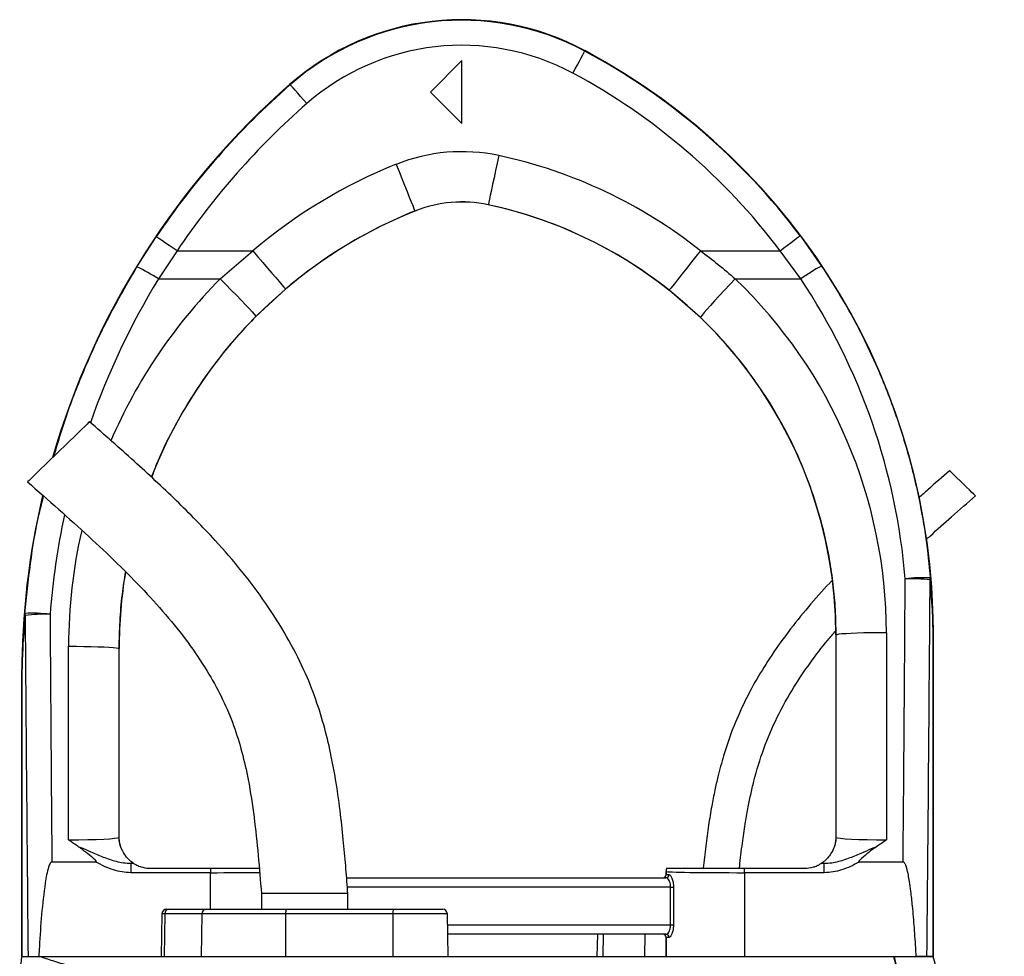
# Model space of a CAD drawing. Header units: millimetres. Extents: x 3838 to 8403, y 897 to 11532.
# Tile 5 of 5: x 5418 to 6984, y 10042 to 11532. Entities that reach past the tile are written whole.
import ezdxf

# ---------------------------------------------------------------- set-up
doc = ezdxf.new("R2010")
doc.units = ezdxf.units.MM
doc.header["$LTSCALE"] = 5

msp = doc.modelspace()

# ---------------------------------------------------------------- linework, layer by layer
at = {"color": 7, "linetype": 'Continuous', "lineweight": 25}
for p, q in [((6316.6, 11481.7), (6317, 11482.4)), ((6120.9, 11466.6), (6070.9, 11416.6)), ((6120.9, 11366.6), (6120.9, 11466.6)), ((5848.1, 11428.3), (5847.6, 11428.9)), ((6070.9, 11416.6), (6120.9, 11366.6)), ((6162.9, 11237.3), (6162.9, 11237.2)), ((6046.4, 11227.3), (6046.4, 11227.2)), ((5604.1, 11138.3), (5634.8, 11186.3)), ((6659.2, 11188.1), (6693.4, 11139.7)), ((5668, 11164), (5638.2, 11119.3)), ((5668, 11164), (5788.7, 11164)), ((5736.5, 11119.3), (5788.7, 11164)), ((6500.6, 11164), (6627.2, 11164)), ((6660.2, 11119.3), (6627.2, 11164)), ((5638.2, 11119.3), (5736.5, 11119.3)), ((6555.9, 11119.3), (6660.2, 11119.3)), ((5840.4, 11103), (5793.3, 11059.4)), ((6500.6, 11058), (6450.9, 11101.3)), ((6716.4, 10552.8), (6715.9, 10552.8)), ((6715.9, 10552.8), (6715.9, 10231.6)), ((6716.7, 10230.9), (6716.4, 10552.8)), ((6796.4, 10556.4), (6796.7, 10227)), ((6870.6, 10557), (6870.9, 10557)), ((6870.6, 10041.6), (6870.6, 10557)), ((6870.6, 10557), (6870.6, 10041.6)), ((6870.9, 10041.6), (6870.9, 10557)), ((5495.2, 10227), (5495.4, 10534.9)), ((5575.4, 10531.3), (5575.1, 10230.9)), ((5575.4, 10531.3), (5575.9, 10531.3)), ((5575.9, 10231.6), (5575.9, 10531.3)), ((5421.2, 10488.4), (5420.9, 10488.4)), ((5420.9, 10488.4), (5420.9, 10041.6)), ((5421.2, 10488.4), (5421.2, 10041.6)), ((5421.2, 10041.6), (5421.2, 10488.4)), ((5575.1, 10230.9), (5575.9, 10231.6)), ((6715.9, 10231.6), (6716.7, 10230.9)), ((5539, 10191.6), (5468.9, 10191.6)), ((5594.2, 10189.7), (5594.2, 10174.7)), ((5594.2, 10189.7), (5598.7, 10189.7)), ((5625.9, 10181.6), (5720.9, 10181.6)), ((5720.9, 10181.6), (5720.9, 10174.7)), ((6570.9, 10174.7), (6570.9, 10181.6)), ((6570.9, 10181.6), (6665.9, 10181.6)), ((6693.2, 10189.7), (6697.6, 10189.7)), ((6697.6, 10174.7), (6697.6, 10189.7)), ((6823, 10191.6), (6752.9, 10191.6)), ((5720.9, 10174.7), (5594.2, 10174.7)), ((5937.7, 10166.6), (6445.7, 10166.6)), ((6446, 10176.6), (6445.9, 10176.6)), ((6445.9, 10176.6), (6445.9, 10171.6)), ((6445.9, 10171.6), (6446, 10171.6)), ((6446, 10171.6), (6446, 10176.6)), ((6446, 10171.6), (6450.6, 10171.6)), ((6697.6, 10174.7), (6570.9, 10174.7)), ((6570.9, 10174.7), (6570.9, 10041.6)), ((6453.1, 10151.6), (6457.7, 10151.6)), ((6453.1, 10091.6), (6453.1, 10151.6)), ((6457.7, 10151.6), (6457.7, 10091.6)), ((5802.2, 10141.6), (5802.2, 10116.6)), ((5870.9, 10141.6), (5802.2, 10141.6)), ((5939.7, 10141.6), (5870.9, 10141.6)), ((5939.7, 10116.6), (5939.7, 10141.6)), ((5643.9, 10109.3), (5642.7, 10041.6)), ((5648.3, 10109.3), (5647.2, 10041.6)), ((5707.6, 10109.3), (5648.3, 10109.3)), ((5651.4, 10116.6), (5655.4, 10116.6)), ((5655.4, 10116.6), (5714.6, 10116.6)), ((5707.6, 10109.3), (5706.5, 10041.6)), ((5840.7, 10109.3), (5707.6, 10109.3)), ((5714.6, 10116.6), (5842, 10116.6)), ((5840.7, 10109.3), (5840.5, 10041.6)), ((6011.3, 10109.3), (5840.7, 10109.3)), ((5842, 10116.6), (6012.6, 10116.6)), ((6011.3, 10109.3), (6011.1, 10041.6)), ((6012.6, 10116.6), (6090.5, 10116.6)), ((6099.1, 10041.6), (6098, 10109.3)), ((6453.1, 10091.6), (6457.7, 10091.6)), ((6445.7, 10076.6), (6098.5, 10076.6)), ((6336.6, 10076.6), (6336, 10041.6)), ((6446, 10071.6), (6445.9, 10071.6)), ((6445.9, 10071.6), (6445.9, 10041.6)), ((6446, 10041.6), (6446, 10071.6)), ((6450.6, 10071.6), (6446, 10071.6)), ((5430.8, 10041.6), (5430.9, 10041.6)), ((5448, 10041.6), (5448.6, 10041.6)), ((5483.5, 10041.6), (5483.5, 10041.6)), ((6091.3, 10041.6), (6262, 10041.6)), ((6809.5, 10041.6), (6826.1, 10041.6)), ((6870.6, 10041.6), (6860.9, 10041.6)), ((6870.6, 10041.6), (6870.6, 10041.6))]:
    msp.add_line(p, q, dxfattribs=at)
at = {"color": 8, "linetype": 'Continuous', "lineweight": 25}
for p, q in [((5720.9, 10116.6), (5720.9, 10174.7)), ((6453.1, 10151.6), (5938.9, 10151.6)), ((5648.3, 10109.3), (5643.9, 10109.3)), ((6098, 10109.3), (6011.3, 10109.3)), ((6098.3, 10091.6), (6453.1, 10091.6)), ((6345.6, 10076.6), (6345.1, 10041.6)), ((6412.2, 10076.6), (6411.7, 10041.6))]:
    msp.add_line(p, q, dxfattribs=at)
at = {"color": 7, "linetype": 'Continuous', "lineweight": 25, "flags": 128}
for points in [[(6297.7, 11446.5), (6301.4, 11453.3), (6304.9, 11459.8), (6308.1, 11465.9), (6311, 11471.2), (6313.3, 11475.6), (6315.1, 11478.9), (6316.2, 11481), (6316.6, 11481.7)], [(5874.4, 11398.2), (5869.3, 11404), (5864.4, 11409.6), (5859.9, 11414.8), (5855.9, 11419.3), (5852.7, 11423.1), (5850.2, 11425.9), (5848.6, 11427.7), (5848.1, 11428.3)], [(6179.7, 11315.5), (6177.1, 11303.4), (6174.6, 11291.5), (6172.2, 11280.3), (6170, 11269.9), (6168, 11260.6), (6166.2, 11252.7), (6164.9, 11246.2), (6163.8, 11241.4), (6163.2, 11238.4), (6162.9, 11237.3)], [(6016.5, 11301.5), (6021.2, 11290), (6025.7, 11278.8), (6029.9, 11268.2), (6033.9, 11258.3), (6037.4, 11249.5), (6040.5, 11241.9), (6042.9, 11235.8), (6044.8, 11231.2), (6045.9, 11228.4), (6046.4, 11227.3)], [(5668, 11164), (5661.6, 11168.3), (5655.5, 11172.5), (5649.8, 11176.3), (5644.8, 11179.7), (5640.6, 11182.4), (5637.5, 11184.5), (5635.6, 11185.9), (5634.8, 11186.3)], [(6627.2, 11164), (6633.4, 11168.6), (6639.3, 11173.1), (6644.8, 11177.2), (6649.6, 11180.9), (6653.6, 11183.9), (6656.6, 11186.1), (6658.5, 11187.5), (6659.2, 11188.1)], [(5788.7, 11164), (5796.7, 11154.6), (5804.5, 11145.4), (5811.9, 11136.6), (5818.8, 11128.5), (5825, 11121.3), (5830.2, 11115), (5834.5, 11110), (5837.7, 11106.3), (5839.7, 11103.9), (5840.4, 11103)], [(6500.6, 11164), (6492.9, 11154.3), (6485.4, 11144.8), (6478.3, 11135.8), (6471.7, 11127.5), (6465.8, 11120.1), (6460.7, 11113.7), (6456.6, 11108.5), (6453.5, 11104.7), (6451.6, 11102.3), (6450.9, 11101.3)], [(5736.5, 11119.3), (5745.5, 11110.4), (5754.2, 11101.6), (5762.5, 11093.2), (5770.1, 11085.3), (5776.9, 11078.2), (5782.7, 11072), (5787.4, 11066.9), (5790.7, 11063.1), (5792.7, 11060.6), (5793.3, 11059.4)], [(6555.9, 11119.3), (6547.2, 11110.2), (6538.7, 11101.1), (6530.6, 11092.5), (6523.1, 11084.4), (6516.5, 11077.2), (6510.8, 11070.8), (6506.3, 11065.7), (6503.1, 11061.7), (6501.1, 11059.2), (6500.6, 11058)], [(5528.7, 10892.1), (5528.6, 10891.9), (5527.3, 10890.7), (5524.8, 10888.2), (5521.1, 10884.7), (5516.3, 10880), (5510.6, 10874.5), (5504.1, 10868.1), (5496.9, 10861.2), (5489.3, 10853.8), (5481.4, 10846.1), (5473.4, 10838.4), (5465.6, 10830.9), (5458.2, 10823.7), (5451.3, 10817), (5445.2, 10811.1), (5439.9, 10806), (5435.7, 10801.8), (5432.6, 10798.8), (5430.7, 10797), (5430, 10796.4)], [(6938.1, 10774.2), (6937.5, 10774.8), (6935.6, 10776.7), (6932.5, 10779.6), (6928.5, 10783.5), (6923.8, 10788), (6918.8, 10793), (6913.6, 10798), (6908.7, 10802.7), (6904.3, 10807), (6900.8, 10810.4), (6898.3, 10812.8), (6897, 10814.1), (6896.8, 10814.2)], [(6796.4, 10556.4), (6784.1, 10556.3), (6772, 10556.2), (6760.5, 10556), (6749.9, 10555.7), (6740.4, 10555.3), (6732.2, 10554.9), (6725.6, 10554.4), (6720.7, 10553.9), (6717.6, 10553.3), (6716.4, 10552.8)], [(5495.4, 10534.9), (5507.8, 10534.8), (5519.8, 10534.7), (5531.3, 10534.4), (5542, 10534.1), (5551.5, 10533.8), (5559.6, 10533.4), (5566.2, 10532.9), (5571.1, 10532.4), (5574.2, 10531.8), (5575.4, 10531.3)]]:
    msp.add_lwpolyline(points, dxfattribs=at)
at = {"color": 7, "linetype": 'Continuous', "lineweight": 25}
for centre, radius, start, end in [((6120.9, 11116.6), 415, 61.8071, 131.1995), ((6120.9, 11116.6), 414.2, 61.8071, 131.1995), ((6120.9, 11116.6), 374.3, 61.8071, 131.1995), ((5820.9, 10557), 1049.2, 36.9744, 61.8071), ((5820.9, 10557), 1050, 0, 61.8071), ((5820.9, 10557), 1009.3, 36.9744, 61.8071), ((6670.9, 10488.4), 1250, 131.1995, 163.8966), ((6670.9, 10488.4), 1249.2, 131.1995, 146.0329), ((6670.9, 10488.4), 1209.3, 131.1995, 146.0329), ((6120.9, 11041.6), 280.1, 77.8776, 111.8839), ((6015.9, 10552.8), 780.1, 51.5862, 77.8776), ((6325.9, 10531.3), 830.1, 111.8839, 130.3355), ((6120.9, 11041.6), 200.1, 77.8776, 111.8839), ((6120.9, 11041.6), 200, 77.8776, 111.8839), ((6015.9, 10552.8), 700.1, 51.5862, 77.8776), ((6015.9, 10552.8), 700, 0, 77.8776), ((6325.9, 10531.3), 750, 111.8839, 158.7279), ((6325.9, 10531.3), 750.1, 111.8839, 130.3355), ((5492.3, 10897.4), 265.6, 56.6663, 65.1073), ((6818.8, 10898.3), 272, 117.4418, 125.6705), ((6670.9, 10488.4), 1250, 166.7597, 180), ((6325.9, 10531.3), 750, 170.6701, 180), ((6855.2, 10409.9), 234.1, 87.2992, 97.0737), ((6832.5, 10339.7), 302.6, 83.6601, 91.1708), ((6853.6, 10643.1), 12.6, 347.9978, 3.1346), ((5437.9, 10353.2), 234.2, 83.1415, 92.9112), ((5437.2, 10586.6), 11.2, 177.2535, 193.6061), ((5459.9, 10280.2), 305.6, 88.8716, 96.3034), ((5615.1, 10230.9), 40, 180.0186, 209.1255), ((6676.7, 10230.9), 40, 330.8745, 359.9814), ((5625.9, 10231.6), 50, 236.7363, 236.9813), ((6461, 10176.6), 15, 160.3624, 179.9832), ((6665.9, 10231.6), 50, 303.0187, 303.2637), ((6441, 10171.6), 5, 270.0043, 0.0038), ((6445.6, 10171.6), 4.91, 271.0981, 1.0562), ((5651.4, 10109.1), 7.5, 90, 179), ((5655.6, 10109.4), 7.28, 91.797, 180.7667), ((5714.9, 10109.4), 7.28, 91.7974, 180.7666), ((5852.3, 10111), 11.7, 151.2687, 188.6896), ((6022.8, 10111), 11.7, 151.2684, 188.6899), ((6090.5, 10109.1), 7.5, 1, 90), ((6441, 10071.6), 5, 359.9962, 89.9957), ((6445.6, 10071.7), 4.91, 358.9438, 88.9019)]:
    msp.add_arc(centre, radius, start, end, dxfattribs=at)
at = {"color": 8, "linetype": 'Continuous', "lineweight": 25}
for centre, major_axis, ratio, start_param, end_param in [((6670.9, 10491.1), (0, 1208.7), 1, 1.024276, 1.233998), ((6325.9, 10534.2), (0, 830.5), 1, 0.789084, 1.165564), ((6670.9, 10491.1), (0, 1208.7), 1, 1.36019, 1.492437), ((6325.9, 10534.2), (0, 830.5), 1, 1.346222, 1.570015), ((5720.9, 10176.6), (125, 0), 0.01536, 4.712389, 5.395497)]:
    msp.add_ellipse(centre, major_axis=major_axis, ratio=ratio, start_param=start_param, end_param=end_param, dxfattribs=at)
at = {"color": 7, "linetype": 'Continuous', "lineweight": 25}
for centre, major_axis, ratio, start_param, end_param in [((6015.9, 10555.8), (0, 780.5), 1, 4.71317, 5.519111), ((5820.9, 10559.6), (0, 1008.8), 1, 4.794455, 5.3006), ((6370.9, 12092.5), (0, 10282.4), 0.044737, 4.52645, 4.570871), ((6370.9, 12090.8), (0, 10282.4), 0.048627, 4.511762, 4.570871), ((5920.9, 12090.8), (0, 10282.4), 0.048627, 1.71787, 1.771423), ((5920.9, 12092.5), (0, 10282.4), 0.044737, 1.71787, 1.756735), ((5495.2, 10230.9), (80, 0), 0.048575, 4.712297, 6.265657), ((5615.9, 10231.7), (28.3, 28.3), 0.999695, 2.356347, 2.357638), ((6675.9, 10231.7), (28.3, -28.3), 0.999695, 0.783955, 0.785246), ((6796.7, 10230.9), (80, 0), 0.048575, 3.15912, 4.712481), ((5495.2, 10190.9), (120, 0), 0.017486, 5.683962, 5.749965), ((6460.9, 10176.6), (-10.6, 10.6), 0.999695, 0.445606, 0.785246), ((6796.7, 10190.9), (120, 0), 0.017486, 3.674813, 3.740816), ((6440.9, 10171.6), (-5, 0), 0.999848, 1.570796, 3.141593), ((6570.9, 10176.6), (125, 0), 0.01536, 3.159046, 4.712389), ((6440.9, 10071.6), (5, 0), 0.999848, 0, 1.570796)]:
    msp.add_ellipse(centre, major_axis=major_axis, ratio=ratio, start_param=start_param, end_param=end_param, dxfattribs=at)
for points, knots in [([(6500.6, 11164), (6510.1, 11156.9), (6529, 11142.6), (6547, 11127.1), (6555.9, 11119.3)], [0, 0, 0, 0, 0.499415, 1, 1, 1, 1]), ([(6693.4, 11139.7), (6707.7, 11117.2), (6736.4, 11072.1), (6772.7, 11000.5), (6804.1, 10925.9), (6829.8, 10848.4), (6847.8, 10774.8), (6859.9, 10706.5), (6864.1, 10664.7), (6866.2, 10643.8)], [0, 0, 0, 0, 0.150727, 0.301897, 0.453067, 0.607923, 0.762779, 0.881176, 1, 1, 1, 1]), ([(6716.4, 10552.8), (6716.2, 10566.1), (6715.8, 10592.8), (6712.1, 10632.9), (6706.4, 10672.9), (6697, 10718.5), (6682.9, 10768.9), (6662.4, 10824.2), (6637, 10878), (6610, 10924.5), (6583.2, 10963.9), (6557.8, 10996.8), (6530.4, 11028.4), (6510.5, 11048.2), (6500.6, 11058)], [0, 0, 0, 0, 0.070939, 0.141878, 0.213763, 0.285649, 0.388902, 0.492155, 0.598409, 0.704662, 0.777973, 0.851283, 0.925641, 1, 1, 1, 1]), ([(5939.7, 10141.6), (5938.7, 10154.5), (5936.6, 10181.3), (5933, 10223.3), (5928.1, 10269.1), (5921.7, 10315.1), (5913.5, 10360.6), (5903.1, 10405.1), (5889, 10451.2), (5869.3, 10500.3), (5842.7, 10551.5), (5809.5, 10603.8), (5771.3, 10654.8), (5723.8, 10709.6), (5666.4, 10767.9), (5599.1, 10830.2), (5552.5, 10871.2), (5528.7, 10892.1)], [0, 0, 0, 0, 0.043406, 0.090631, 0.142151, 0.198664, 0.246893, 0.29824, 0.3524, 0.409137, 0.476507, 0.546402, 0.617932, 0.690926, 0.790712, 0.893453, 1, 1, 1, 1]), ([(6896.8, 10814.2), (6885.3, 10804.1), (6869, 10789.8), (6852.8, 10775.3), (6848, 10771.1)], [0, 0, 0, 0, 0.704693, 1, 1, 1, 1]), ([(5430, 10796.4), (5446.5, 10781.9), (5479.2, 10753.2), (5527.1, 10710.2), (5572.7, 10667.3), (5615.4, 10624.2), (5654.4, 10580.7), (5689.2, 10536.5), (5718, 10493.2), (5741, 10450.8), (5758.5, 10409.2), (5771.7, 10366.4), (5782.6, 10317.6), (5790.9, 10262.8), (5797.2, 10202.3), (5800.5, 10161.8), (5802.2, 10141.6)], [0, 0, 0, 0, 0.0840223, 0.1661998, 0.2461111, 0.3234269, 0.3979046, 0.469469, 0.5382881, 0.5966539, 0.653835, 0.710577, 0.7675749, 0.8446519, 0.9225731, 1, 1, 1, 1]), ([(6859.8, 10704.7), (6862, 10706.7), (6875.3, 10718.9), (6901.4, 10742), (6925.4, 10763.1), (6938.1, 10774.2)], [0, 0, 0, 0, 0.084458, 0.517235, 1, 1, 1, 1]), ([(6709.8, 10639.2), (6708.6, 10637.9), (6695.6, 10624.4), (6671.9, 10597.5), (6639.6, 10557.6), (6611.3, 10517.5), (6586.9, 10477.8), (6566.7, 10439), (6550, 10399.9), (6539.4, 10368.1), (6532.6, 10344), (6527.9, 10325.8), (6523.1, 10304.6), (6518.1, 10279), (6513.2, 10249.2), (6508.7, 10216.3), (6506.2, 10193.3), (6505, 10181.6)], [0, 0, 0, 0, 0.010075, 0.109631, 0.209803, 0.310362, 0.396342, 0.482253, 0.56603, 0.644661, 0.678211, 0.712476, 0.754729, 0.805653, 0.865005, 0.931171, 1, 1, 1, 1]), ([(6870.6, 10557), (6870.6, 10558.6), (6870.6, 10564), (6870.3, 10576.3), (6869.3, 10602.2), (6867.3, 10624.7), (6865.9, 10640.5)], [0, 0, 0, 0, 0.047896, 0.162319, 0.413974, 1, 1, 1, 1]), ([(6866.2, 10643.8), (6867.5, 10627.4), (6869.4, 10604), (6870.4, 10576.9), (6870.6, 10564.2), (6870.6, 10558.6), (6870.6, 10557)], [0, 0, 0, 0, 0.582939, 0.834475, 0.950598, 1, 1, 1, 1]), ([(5421.2, 10488.4), (5421.2, 10492.2), (5421.3, 10503.6), (5421.8, 10520.3), (5423, 10549.4), (5424.8, 10571.6), (5426, 10587.1)], [0, 0, 0, 0, 0.104568, 0.308639, 0.514255, 1, 1, 1, 1]), ([(5426.3, 10583.9), (5425, 10568.8), (5423.2, 10547.4), (5421.9, 10519.7), (5421.4, 10503.8), (5421.2, 10492.8), (5421.2, 10489), (5421.2, 10488.4)], [0, 0, 0, 0, 0.487772, 0.693002, 0.897414, 0.983728, 1, 1, 1, 1]), ([(6562.7, 10181.6), (6562.8, 10182.7), (6564, 10196.1), (6567, 10219.6), (6571.3, 10250.2), (6575.8, 10275.7), (6580.4, 10298.4), (6587.9, 10330.5), (6600.4, 10372.4), (6621.9, 10422.5), (6647.3, 10467.8), (6674.7, 10508.4), (6697.2, 10538.1), (6711.5, 10554.6), (6715.7, 10559.5)], [0, 0, 0, 0, 0.007676, 0.097132, 0.171297, 0.230494, 0.284154, 0.33851, 0.468129, 0.599456, 0.73129, 0.84231, 0.953297, 1, 1, 1, 1]), ([(5580.2, 10211.4), (5579.5, 10212.9), (5578.2, 10216), (5576.8, 10221.4), (5576.2, 10226.3), (5576, 10228.3), (5575.9, 10230.2), (5575.9, 10231.2), (5575.9, 10231.6)], [0, 0, 0, 0, 0.4019, 0.800517, 0.871225, 0.942344, 0.974172, 1, 1, 1, 1]), ([(6715.9, 10231.6), (6715.9, 10231.1), (6715.9, 10229.9), (6715.8, 10227.4), (6715.4, 10223.9), (6714.7, 10220.2), (6713.4, 10215.7), (6712.3, 10213.1), (6711.6, 10211.4)], [0, 0, 0, 0, 0.02998, 0.071344, 0.178095, 0.380917, 0.584654, 1, 1, 1, 1]), ([(5511.4, 10215.9), (5506, 10219.5), (5500.5, 10223.2), (5495.2, 10227), (5495.2, 10227)], [0, 0, 0, 0, 0.993568, 1, 1, 1, 1]), ([(5511.4, 10215.9), (5512.6, 10215.4), (5519.2, 10213), (5532.2, 10207.3), (5550.5, 10199.3), (5567.8, 10193.4), (5582.5, 10190.2), (5590.3, 10189.9), (5594.2, 10189.7)], [0, 0, 0, 0, 0.044498, 0.237939, 0.484774, 0.731119, 0.865653, 1, 1, 1, 1]), ([(5539, 10191.6), (5539.1, 10191.7), (5539.3, 10191.7), (5539.6, 10191.8), (5539.7, 10191.9), (5539.7, 10192), (5539.7, 10192.2), (5539.6, 10192.5), (5538.7, 10193.8), (5534.1, 10198.1), (5524.8, 10205.8), (5516.2, 10212.3), (5511.4, 10215.9)], [0, 0, 0, 0, 0.012381, 0.016903, 0.020091, 0.023297, 0.027092, 0.03358, 0.054177, 0.149751, 0.529054, 1, 1, 1, 1]), ([(6697.6, 10189.7), (6701.5, 10189.9), (6709.4, 10190.2), (6724.1, 10193.4), (6741.3, 10199.3), (6759.7, 10207.3), (6772.7, 10213), (6779.3, 10215.4), (6780.5, 10215.9)], [0, 0, 0, 0, 0.134346, 0.268881, 0.515225, 0.762062, 0.955502, 1, 1, 1, 1]), ([(6780.5, 10215.9), (6776.4, 10213), (6768.2, 10207.1), (6759.4, 10199.4), (6754, 10194.7), (6752.5, 10193), (6752.2, 10192.4), (6752.1, 10192.2), (6752.1, 10192), (6752.2, 10191.9), (6752.3, 10191.8), (6752.5, 10191.7), (6752.7, 10191.6), (6752.8, 10191.6), (6752.9, 10191.6)], [0, 0, 0, 0, 0.394125, 0.7888265, 0.922229, 0.9580535, 0.9661916, 0.9729385, 0.9763999, 0.9798985, 0.9829342, 0.9875634, 0.9967046, 1, 1, 1, 1]), ([(6796.7, 10227), (6796.7, 10227), (6791.3, 10223.2), (6785.9, 10219.5), (6780.5, 10215.9)], [0, 0, 0, 0, 0.006432, 1, 1, 1, 1]), ([(5598.5, 10189.8), (5597.9, 10190.2), (5596.9, 10190.8), (5592.1, 10194.7), (5586.9, 10199.9), (5582, 10207.4), (5580.6, 10210.5), (5580.2, 10211.4)], [0, 0, 0, 0, 0.300697, 0.473629, 0.646767, 0.903513, 1, 1, 1, 1]), ([(6711.6, 10211.4), (6711.2, 10210.5), (6710, 10207.8), (6705.8, 10201.2), (6700.8, 10195.6), (6696.9, 10192.3), (6694.1, 10190.3), (6693.6, 10190), (6693.3, 10189.8)], [0, 0, 0, 0, 0.100066, 0.2961516, 0.4916549, 0.6542586, 0.8168711, 1, 1, 1, 1]), ([(5468.9, 10191.6), (5468.6, 10191.6), (5468, 10191.5), (5467.1, 10190.9), (5465.2, 10188.4), (5462.8, 10181.7), (5460.3, 10171.3), (5456.4, 10146), (5452.1, 10108), (5449.6, 10068.9), (5448.3, 10046.8), (5448, 10041.6)], [0, 0, 0, 0, 0.004854, 0.010907, 0.02239, 0.064639, 0.148366, 0.232277, 0.565823, 0.899574, 1, 1, 1, 1]), ([(5594.2, 10174.7), (5589.6, 10175), (5580.3, 10175.4), (5566.3, 10179), (5552.4, 10184.3), (5543.5, 10189.2), (5539, 10191.6)], [0, 0, 0, 0, 0.236002, 0.47776, 0.73711, 1, 1, 1, 1]), ([(5598.7, 10189.7), (5598.8, 10189.6), (5599.1, 10189.4), (5601, 10188.2), (5604.8, 10186.2), (5612.1, 10183.3), (5619.7, 10181.8), (5624.9, 10181.7), (5625.9, 10181.6)], [0, 0, 0, 0, 0.096993, 0.193379, 0.330469, 0.548887, 0.91143, 1, 1, 1, 1]), ([(5720.9, 10181.6), (5726, 10181.6), (5736, 10181.6), (5752.9, 10181.6), (5770.9, 10181.6), (5787.1, 10181.6), (5795.6, 10181.6), (5798.7, 10181.6)], [0, 0, 0, 0, 0.179408, 0.358817, 0.606861, 0.854904, 1, 1, 1, 1]), ([(6446.8, 10181.6), (6447.1, 10181.6), (6447.7, 10181.6), (6451.4, 10181.6), (6457.9, 10181.6), (6468.3, 10181.6), (6481.7, 10181.6), (6497.6, 10181.6), (6515.6, 10181.6), (6534.2, 10181.6), (6552.8, 10181.6), (6564.9, 10181.6), (6570.9, 10181.6)], [0, 0, 0, 0, 0.078966, 0.157932, 0.266793, 0.375654, 0.484525, 0.593396, 0.702387, 0.811378, 0.905689, 1, 1, 1, 1]), ([(6665.9, 10181.6), (6670.8, 10182.1), (6677.9, 10182.6), (6685.9, 10185.7), (6689.9, 10187.7), (6692.2, 10189.1), (6693, 10189.6), (6693.1, 10189.7), (6693.2, 10189.7)], [0, 0, 0, 0, 0.425162, 0.613982, 0.770771, 0.874046, 0.960867, 1, 1, 1, 1]), ([(6752.9, 10191.6), (6748.4, 10189.2), (6739.5, 10184.3), (6725.7, 10179), (6711.6, 10175.4), (6702.3, 10175), (6697.6, 10174.7)], [0, 0, 0, 0, 0.259649, 0.522242, 0.758523, 1, 1, 1, 1]), ([(6843.8, 10041.6), (6843.7, 10044.6), (6842.8, 10059.7), (6841, 10086.4), (6838.4, 10117.9), (6835.7, 10142.7), (6833.5, 10159.2), (6831.6, 10170.3), (6829.9, 10177.8), (6828.6, 10182.8), (6827.4, 10186.1), (6826.4, 10188.5), (6825.4, 10190.2), (6824.3, 10191.2), (6823.6, 10191.6), (6823.1, 10191.6), (6823, 10191.6)], [0, 0, 0, 0, 0.0589234, 0.2946179, 0.5246215, 0.6790109, 0.7827769, 0.8526561, 0.8998526, 0.9318707, 0.9537379, 0.968829, 0.9843551, 0.9906926, 0.9971052, 1, 1, 1, 1]), ([(6453.1, 10151.6), (6453.1, 10153.2), (6452.9, 10156.4), (6451.5, 10160.7), (6449.6, 10164.1), (6447.5, 10166.3), (6446.3, 10166.5), (6445.7, 10166.6)], [0, 0, 0, 0, 0.191176, 0.384455, 0.589783, 0.81339, 1, 1, 1, 1]), ([(6450.6, 10171.6), (6450.9, 10171.6), (6451.3, 10171.5), (6452.1, 10171), (6452.5, 10170.6), (6453.3, 10169.6), (6453.7, 10169), (6454.5, 10167.6), (6454.8, 10166.7), (6455.6, 10164.9), (6455.9, 10163.9), (6456.5, 10161.7), (6456.8, 10160.6), (6457.2, 10158.1), (6457.4, 10156.9), (6457.6, 10154.3), (6457.7, 10153), (6457.7, 10151.6)], [0, 0, 0, 0, 0.125, 0.125, 0.25, 0.25, 0.375, 0.375, 0.5, 0.5, 0.625, 0.625, 0.75, 0.75, 0.875, 0.875, 1, 1, 1, 1]), ([(6445.7, 10076.6), (6446.4, 10076.8), (6447.8, 10077.2), (6450.2, 10080), (6452.1, 10084), (6453, 10088.3), (6453.1, 10090.8), (6453.1, 10091.6)], [0, 0, 0, 0, 0.229068, 0.458572, 0.687946, 0.902147, 1, 1, 1, 1]), ([(6457.7, 10091.6), (6457.7, 10090.6), (6457.6, 10087.2), (6456.7, 10081.6), (6454.8, 10076.1), (6452.6, 10072.4), (6451.2, 10071.9), (6450.6, 10071.6)], [0, 0, 0, 0, 0.102072, 0.322784, 0.552384, 0.777036, 1, 1, 1, 1]), ([(5420.9, 10041.6), (5420.4, 10038.2), (5419.3, 10031.2), (5418.2, 10024.2), (5417.6, 10020.7)], [0, 0, 0, 0, 0.500013, 1, 1, 1, 1]), ([(5420.9, 10041.6), (5421, 10041.6), (5421, 10041.6), (5421.1, 10041.6), (5421.3, 10041.6), (5421.5, 10041.6), (5421.8, 10041.6), (5422.1, 10041.6), (5422.5, 10041.6), (5422.9, 10041.6), (5423.4, 10041.6), (5423.9, 10041.6), (5424.5, 10041.6), (5425.1, 10041.6), (5425.8, 10041.6), (5426.5, 10041.6), (5427.2, 10041.6), (5428.1, 10041.6), (5428.9, 10041.6), (5429.8, 10041.6), (5430.5, 10041.6), (5430.8, 10041.6)], [0, 0, 0, 0, 0.052847, 0.105648, 0.158408, 0.211131, 0.263819, 0.316478, 0.36911, 0.421719, 0.47431, 0.526885, 0.579449, 0.632005, 0.684557, 0.737109, 0.789665, 0.842228, 0.894803, 0.947392, 1, 1, 1, 1]), ([(5430.9, 10041.6), (5431.1, 10041.6), (5431.6, 10041.6), (5432.5, 10041.6), (5433.3, 10041.6), (5434.3, 10041.6), (5435.2, 10041.6), (5436.3, 10041.6), (5437.3, 10041.6), (5438.7, 10041.6), (5440.4, 10041.6), (5442.5, 10041.6), (5444.7, 10041.6), (5447, 10041.6), (5448.6, 10041.6), (5449.4, 10041.6)], [0, 0, 0, 0, 0.062765, 0.125378, 0.187847, 0.250181, 0.312385, 0.374469, 0.43644, 0.498305, 0.604244, 0.707336, 0.807625, 0.905162, 1, 1, 1, 1]), ([(5449.4, 10041.6), (5455.9, 10039.4), (5468.9, 10035), (5495.4, 10027), (5525.9, 10018.2), (5560.1, 10008.6), (5597.2, 9998.3), (5637.7, 9987.1), (5681.4, 9975), (5724.9, 9963), (5767.2, 9951.4), (5807.6, 9940.2), (5849.4, 9928.6), (5892.5, 9916.7), (5927.9, 9907), (5948.9, 9901.1), (5955, 9899.5)], [0, 0, 0, 0, 0.0874122, 0.175009, 0.2624201, 0.3430613, 0.4220241, 0.5012667, 0.5805146, 0.6594847, 0.7222022, 0.7849873, 0.8477066, 0.9109724, 0.9742386, 1, 1, 1, 1]), ([(5449.4, 10041.6), (5450.6, 10041.6), (5452.9, 10041.6), (5456.3, 10041.6), (5459.8, 10041.6), (5462.1, 10041.6), (5463.2, 10041.6)], [0, 0, 0, 0, 0.256856, 0.509136, 0.756848, 1, 1, 1, 1]), ([(5463.2, 10041.6), (5464.1, 10041.6), (5466.8, 10041.6), (5471.5, 10041.6), (5477.4, 10041.6), (5481.4, 10041.6), (5483.5, 10041.6)], [0, 0, 0, 0, 0.134391, 0.418341, 0.706868, 1, 1, 1, 1]), ([(5483.5, 10041.6), (5484.3, 10041.6), (5485.9, 10041.6), (5488.4, 10041.6), (5490.9, 10041.6), (5493.5, 10041.6), (5496.1, 10041.6), (5498.8, 10041.6), (5501.5, 10041.6), (5504.2, 10041.6), (5507, 10041.6), (5509.8, 10041.6), (5512.7, 10041.6), (5520.4, 10041.6), (5533.6, 10041.6), (5553.4, 10041.6), (5574.7, 10041.6), (5597.3, 10041.6), (5621.3, 10041.6), (5646.5, 10041.6), (5673.1, 10041.6), (5700.8, 10041.6), (5729.7, 10041.6), (5759.9, 10041.6), (5791, 10041.6), (5815.5, 10041.6), (5832.6, 10041.6), (5842, 10041.6), (5851.5, 10041.6), (5861.1, 10041.6), (5870.7, 10041.6), (5880.3, 10041.6), (5886.8, 10041.6), (5890.1, 10041.6)], [0, 0, 0, 0, 0.010299, 0.020596, 0.03089, 0.041183, 0.051475, 0.061768, 0.072061, 0.082355, 0.092652, 0.102951, 0.113254, 0.123561, 0.185249, 0.246982, 0.308889, 0.370735, 0.432864, 0.495008, 0.557252, 0.619549, 0.682503, 0.745393, 0.808835, 0.872282, 0.890519, 0.908752, 0.926985, 0.945222, 0.963468, 0.981726, 1, 1, 1, 1]), ([(5890.1, 10041.6), (5891.5, 10041.6), (5894.2, 10041.6), (5898.3, 10041.6), (5902.4, 10041.6), (5906.5, 10041.6), (5910.7, 10041.6), (5914.8, 10041.6), (5919, 10041.6), (5923.2, 10041.6), (5927.4, 10041.6), (5931.6, 10041.6), (5943.1, 10041.6), (5961.9, 10041.6), (5988.4, 10041.6), (6015.2, 10041.6), (6035.9, 10041.6), (6050.4, 10041.6), (6058.6, 10041.6), (6066.8, 10041.6), (6075, 10041.6), (6083.1, 10041.6), (6088.5, 10041.6), (6091.3, 10041.6)], [0, 0, 0, 0, 0.021224, 0.042435, 0.063636, 0.084829, 0.106017, 0.127203, 0.148387, 0.169574, 0.190766, 0.211965, 0.233173, 0.363314, 0.493383, 0.625569, 0.757735, 0.798135, 0.838503, 0.878857, 0.919213, 0.959588, 1, 1, 1, 1]), ([(6262, 10041.6), (6264.1, 10041.6), (6268.4, 10041.6), (6274.8, 10041.6), (6281.2, 10041.6), (6287.5, 10041.6), (6293.9, 10041.6), (6300.2, 10041.6), (6306.6, 10041.6), (6312.9, 10041.6), (6319.2, 10041.6), (6325.5, 10041.6), (6331.8, 10041.6), (6338.1, 10041.6), (6355.9, 10041.6), (6385, 10041.6), (6424.7, 10041.6), (6463.7, 10041.6), (6501.7, 10041.6), (6538.8, 10041.6), (6574.6, 10041.6), (6609.2, 10041.6), (6642.5, 10041.6), (6674.3, 10041.6), (6704.6, 10041.6), (6733.2, 10041.6), (6753.7, 10041.6), (6767.2, 10041.6), (6774.4, 10041.6), (6781.4, 10041.6), (6788.3, 10041.6), (6795, 10041.6), (6801.6, 10041.6), (6805.9, 10041.6), (6808, 10041.6)], [0, 0, 0, 0, 0.009539, 0.019075, 0.02861, 0.038144, 0.047677, 0.057211, 0.066746, 0.076283, 0.085822, 0.095364, 0.104909, 0.114459, 0.124013, 0.186218, 0.248355, 0.310652, 0.373016, 0.435522, 0.497964, 0.560535, 0.623167, 0.685915, 0.748593, 0.811367, 0.874209, 0.892205, 0.910185, 0.928154, 0.946115, 0.964074, 0.982034, 1, 1, 1, 1]), ([(6883.4, 9659.9), (6878.5, 9693.1), (6868.6, 9759.5), (6849.7, 9858.4), (6829.2, 9952.4), (6815.1, 10013.4), (6808, 10041.6), (6808, 10041.6)], [0, 0, 0, 0, 0.258569, 0.517113, 0.775633, 0.999999, 1, 1, 1, 1]), ([(6808.6, 10041.6), (6816.2, 10010.1), (6823.6, 9978.5), (6837.8, 9915.3), (6844.7, 9883.5), (6857.5, 9820), (6863.5, 9788.1), (6874.4, 9724.1), (6879.4, 9692.1), (6883.8, 9660)], [0, 0, 0, 0, 0.25, 0.25, 0.5, 0.5, 0.75, 0.75, 1, 1, 1, 1]), ([(6826.1, 10041.6), (6832.9, 10041.6), (6846.7, 10041.6), (6860.4, 10041.6), (6869.3, 10041.6), (6870.4, 10041.6), (6870.9, 10041.6)], [0, 0, 0, 0, 0.25, 0.5, 0.75, 1, 1, 1, 1]), ([(6860.9, 10041.6), (6859.6, 10041.6), (6856.9, 10041.6), (6849.8, 10041.6), (6845, 10041.6), (6843.8, 10041.6)], [0, 0, 0, 0, 0.431026, 0.862058, 1, 1, 1, 1]), ([(6984, 9355.5), (6982.9, 9371.3), (6978.8, 9430.2), (6967.4, 9531.9), (6949.9, 9660.5), (6927.8, 9788.3), (6902, 9915.6), (6881.3, 9999.6), (6870.9, 10041.6)], [0, 0, 0, 0, 0.068231, 0.25452, 0.440793, 0.627098, 0.813484, 1, 1, 1, 1])]:
    msp.add_open_spline(points, degree=3, knots=knots, dxfattribs=at)
at = {"color": 8, "linetype": 'Continuous', "lineweight": 25}
for points, knots in [([(5472, 10837), (5478.4, 10858.5), (5492.6, 10906), (5521.8, 10980.2), (5558.5, 11059.8), (5588.9, 11112.1), (5604.1, 11138.3)], [0, 0, 0, 0, 0.203588, 0.450612, 0.724582, 1, 1, 1, 1]), ([(5793.3, 11059.4), (5784, 11049.8), (5765.5, 11030.6), (5739.6, 10999.8), (5715.2, 10967.6), (5688.4, 10928), (5661, 10880.1), (5639.3, 10836.3), (5629.8, 10810), (5627.3, 10803.3)], [0, 0, 0, 0, 0.130258, 0.260517, 0.392289, 0.52406, 0.727178, 0.930295, 1, 1, 1, 1]), ([(5426, 10587.1), (5428.7, 10613.6), (5433.9, 10666.7), (5444.4, 10729.1), (5453.3, 10764.4), (5455.6, 10773.8)], [0, 0, 0, 0, 0.4225449, 0.8459619, 1, 1, 1, 1]), ([(5585.7, 10653.7), (5583.8, 10641.6), (5579.7, 10615.3), (5576.2, 10574.5), (5575.6, 10545.7), (5575.4, 10531.3)], [0, 0, 0, 0, 0.297726, 0.648862, 1, 1, 1, 1])]:
    msp.add_open_spline(points, degree=3, knots=knots, dxfattribs=at)
at = {"color": 7, "linetype": 'Continuous', "lineweight": 25}
for points in [[(6870.6, 10557), (6870.6, 10557), (6870.6, 10557), (6870.6, 10557)], [(5421.2, 10488.4), (5421.2, 10488.4), (5421.2, 10488.4), (5421.2, 10488.4)]]:
    msp.add_open_spline(points, degree=3, dxfattribs=at)

doc.saveas('drawing.dxf')
